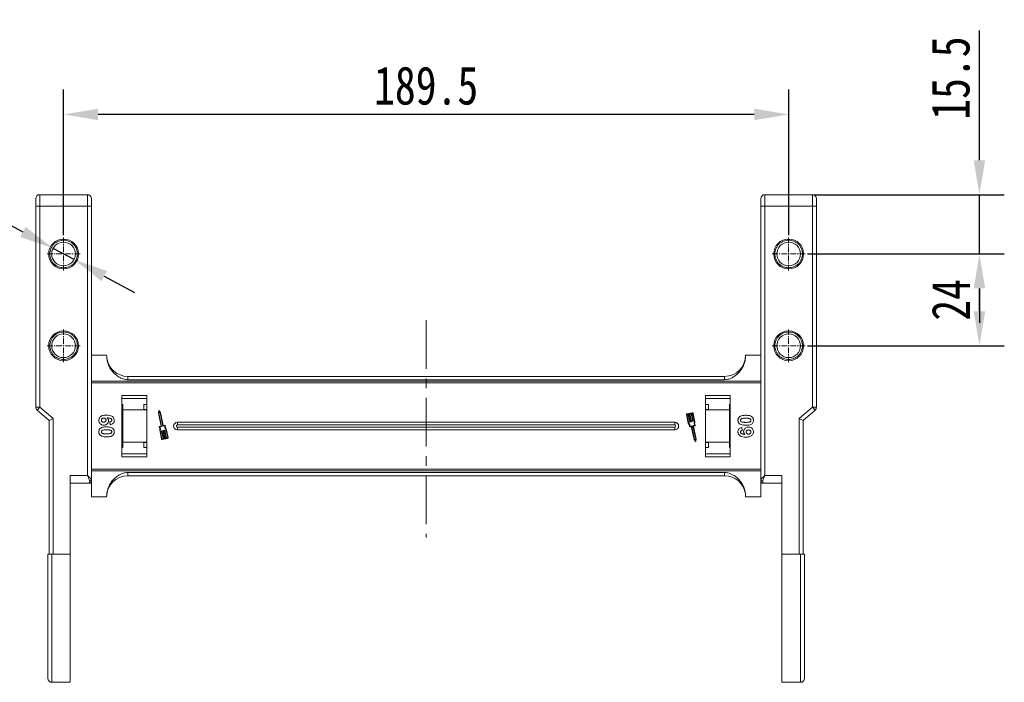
# Model space of a CAD drawing. Header units: millimetres. Extents: x -855 to 619, y 109 to 1142.
# Tile 14 of 74: x -690 to -433, y 666 to 840. Entities that reach past the tile are written whole.
import ezdxf

# ---------------------------------------------------------------- set-up
doc = ezdxf.new("R2010")
doc.units = ezdxf.units.MM
doc.linetypes.add('CENTER', pattern=[0.6, 0.375, -0.075, 0.075, -0.075])
doc.linetypes.add('CENTERX2', pattern=[20.32, 12.7, -2.54, 2.54, -2.54])
doc.styles.get("Standard").update_dxf_attribs({"font": '仿宋_GB2312.ttf', "width": 0.8})
doc.dimstyles.new('ISO-45.1', dxfattribs={"dimtxt": 10, "dimasz": 9, "dimexe": 6.5, "dimexo": 0.625, "dimgap": 2.5, "dimtad": 1, "dimtoh": 1, "dimdsep": 46, "dimtxsty": 'Standard', "dimcen": 2.5, "dimadec": 0, "dimazin": 0, "dimtfac": 1, "dimtmove": 0, "dimatfit": 3, "dimfxl": 0, "dimarcsym": 0})
doc.dimstyles.new('副本 ISO-45.1', dxfattribs={"dimtxt": 10, "dimasz": 9, "dimexe": 6.5, "dimexo": 0.625, "dimgap": 2.5, "dimtad": 1, "dimdsep": 46, "dimtxsty": 'Standard', "dimcen": 2.5, "dimadec": 0, "dimazin": 0, "dimtfac": 1, "dimtmove": 0, "dimatfit": 3, "dimfxl": 0, "dimarcsym": 0})

# ---------------------------------------------------------------- blocks, each defined once
blk = doc.blocks.new('*D3076')
at = {"color": 0, "lineweight": -2}
for p, q in [((-484.07, 778.39), (-432.62, 778.39)), ((-439.12, 763.39), (-439.12, 769.39)), ((-484.07, 754.39), (-432.62, 754.39))]:
    blk.add_line(p, q, dxfattribs=at)
at = {"color": 0, "lineweight": 9}
for points in [[(-440.62, 769.39), (-437.62, 769.39), (-439.12, 778.39)], [(-440.62, 763.39), (-437.62, 763.39), (-439.12, 754.39)]]:
    blk.add_solid(points, dxfattribs=at)
at = {"layer": 'Defpoints', "color": 0, "lineweight": 9}
for p in [(-484.69, 778.39), (-439.12, 778.39), (-484.69, 754.39)]:
    blk.add_point(p, dxfattribs=at)
at = {"color": 0, "lineweight": 9, "insert": (-446.62, 766.39), "char_height": 10, "attachment_point": 5, "rotation": 90}
blk.add_mtext('24', dxfattribs=at)
blk = doc.blocks.new('*D3077')
at = {"color": 0, "lineweight": -2}
for p, q in [((-439.12, 802.89), (-439.12, 836.86)), ((-482.43, 793.89), (-432.62, 793.89)), ((-439.12, 778.39), (-439.12, 793.89)), ((-484.07, 778.39), (-432.62, 778.39)), ((-439.12, 769.39), (-439.12, 760.39))]:
    blk.add_line(p, q, dxfattribs=at)
at = {"color": 0, "lineweight": 9}
for points in [[(-440.62, 802.89), (-437.62, 802.89), (-439.12, 793.89)], [(-440.62, 769.39), (-437.62, 769.39), (-439.12, 778.39)]]:
    blk.add_solid(points, dxfattribs=at)
at = {"layer": 'Defpoints', "color": 0, "lineweight": 9}
for p in [(-483.05, 793.89), (-439.12, 793.89), (-484.69, 778.39)]:
    blk.add_point(p, dxfattribs=at)
at = {"color": 0, "lineweight": 9, "insert": (-446.62, 824.38), "char_height": 10, "attachment_point": 5, "rotation": 90}
blk.add_mtext('15.5', dxfattribs=at)
blk = doc.blocks.new('*D3078')
at = {"color": 0, "lineweight": -2}
for p, q in [((-678.48, 783.3), (-678.48, 821.37)), ((-488.98, 783.3), (-488.98, 821.37)), ((-497.98, 814.87), (-669.48, 814.87))]:
    blk.add_line(p, q, dxfattribs=at)
at = {"color": 0, "lineweight": 9}
for points in [[(-669.48, 816.37), (-669.48, 813.37), (-678.48, 814.87)], [(-497.98, 816.37), (-497.98, 813.37), (-488.98, 814.87)]]:
    blk.add_solid(points, dxfattribs=at)
at = {"layer": 'Defpoints', "color": 0, "lineweight": 9}
for p in [(-678.48, 814.87), (-678.48, 782.68), (-488.98, 782.68)]:
    blk.add_point(p, dxfattribs=at)
at = {"color": 0, "lineweight": 9, "insert": (-583.73, 822.37), "char_height": 10, "attachment_point": 5}
blk.add_mtext('189.5', dxfattribs=at)
blk = doc.blocks.new('*D3086')
at = {"color": 0, "lineweight": -2}
for p, q in [((-726.54, 791.59), (-702.84, 791.59)), ((-702.84, 791.59), (-689.12, 784.15)), ((-675.76, 776.91), (-681.21, 779.86)), ((-667.85, 772.62), (-659.93, 768.33))]:
    blk.add_line(p, q, dxfattribs=at)
at = {"color": 0, "lineweight": 9}
for points in [[(-688.41, 785.47), (-689.84, 782.84), (-681.21, 779.86)], [(-667.13, 773.94), (-668.56, 771.3), (-675.76, 776.91)]]:
    blk.add_solid(points, dxfattribs=at)
at = {"layer": 'Defpoints', "color": 0, "lineweight": 9}
for p in [(-681.21, 779.86), (-675.76, 776.91)]:
    blk.add_point(p, dxfattribs=at)
at = {"color": 0, "lineweight": 9, "insert": (-715.94, 799.09), "char_height": 10, "attachment_point": 5}
blk.add_mtext('∅6.2', dxfattribs=at)

msp = doc.modelspace()

# ---------------------------------------------------------------- linework, layer by layer
at = {"color": 7, "linetype": 'Continuous', "lineweight": 15}
for p, q in [((-684.733, 793.886), (-684.733, 790.886)), ((-672.233, 793.886), (-684.733, 793.886)), ((-672.233, 793.886), (-672.233, 790.886)), ((-495.233, 790.886), (-495.233, 793.886)), ((-482.733, 793.886), (-495.233, 793.886)), ((-482.733, 790.886), (-482.733, 793.886)), ((-685.733, 790.886), (-684.733, 790.886)), ((-685.733, 790.886), (-685.733, 738.346)), ((-684.733, 738.346), (-684.733, 790.886)), ((-684.733, 790.886), (-672.233, 790.886)), ((-672.233, 790.886), (-672.233, 720.449)), ((-672.233, 790.886), (-671.233, 790.886)), ((-671.233, 719.331), (-671.233, 790.886)), ((-496.233, 790.886), (-496.233, 719.331)), ((-495.233, 790.886), (-496.233, 790.886)), ((-495.233, 720.449), (-495.233, 790.886)), ((-495.233, 790.886), (-482.733, 790.886)), ((-482.733, 790.886), (-482.733, 738.346)), ((-481.733, 790.886), (-482.733, 790.886)), ((-481.733, 738.346), (-481.733, 790.886)), ((-671.233, 751.886), (-667.233, 751.886)), ((-496.233, 751.886), (-500.233, 751.886)), ((-661.733, 746.386), (-661.733, 745.501)), ((-583.733, 746.386), (-661.733, 746.386)), ((-505.733, 746.386), (-583.733, 746.386)), ((-505.733, 746.386), (-505.733, 745.501)), ((-583.733, 745.093), (-671.233, 745.093)), ((-671.233, 744.674), (-583.733, 744.674)), ((-661.733, 745.501), (-583.733, 745.501)), ((-583.733, 745.501), (-505.733, 745.501)), ((-496.233, 745.093), (-583.733, 745.093)), ((-583.733, 744.674), (-496.233, 744.674)), ((-663.233, 741.386), (-663.233, 725.386)), ((-656.733, 741.386), (-663.233, 741.386)), ((-656.733, 725.386), (-656.733, 741.386)), ((-510.733, 741.386), (-510.733, 725.386)), ((-504.233, 741.386), (-510.733, 741.386)), ((-504.233, 725.386), (-504.233, 741.386)), ((-663.233, 740.636), (-656.733, 740.636)), ((-663.233, 739), (-663.033, 739)), ((-663.033, 737.636), (-663.033, 739)), ((-656.733, 739), (-657.533, 739)), ((-657.533, 739), (-657.533, 737.682)), ((-510.733, 740.636), (-504.233, 740.636)), ((-509.933, 739), (-510.733, 739)), ((-509.933, 737.682), (-509.933, 739)), ((-504.433, 739), (-504.233, 739)), ((-504.433, 739), (-504.433, 737.636)), ((-684.733, 738.346), (-685.733, 738.346)), ((-684.733, 738.346), (-685.384, 737.587)), ((-685.384, 737.587), (-682.233, 734.886)), ((-681.233, 735.346), (-684.733, 738.346)), ((-656.733, 737.636), (-663.033, 737.636)), ((-663.033, 737.636), (-663.033, 729.136)), ((-657.533, 737.682), (-656.733, 737.682)), ((-653.598, 737.375), (-653.716, 736.774)), ((-653.716, 736.774), (-653.004, 733.404)), ((-653.509, 737.217), (-653.596, 736.775)), ((-653.596, 736.775), (-652.865, 733.313)), ((-653.251, 736.847), (-653.509, 737.217)), ((-653.141, 736.895), (-653.492, 737.397)), ((-652.52, 733.386), (-653.251, 736.847)), ((-652.423, 733.497), (-653.141, 736.895)), ((-515.685, 736.383), (-515.204, 734.104)), ((-515.57, 736.407), (-515.096, 734.164)), ((-514.17, 736.883), (-515.549, 736.591)), ((-515.295, 736.525), (-515.525, 736.476)), ((-514.855, 734.442), (-515.295, 736.525)), ((-514.893, 736.61), (-515.18, 736.549)), ((-515.18, 736.549), (-514.74, 734.467)), ((-514.453, 734.527), (-514.893, 736.61)), ((-514.491, 736.695), (-514.778, 736.634)), ((-514.778, 736.634), (-514.338, 734.552)), ((-514.051, 734.612), (-514.491, 736.695)), ((-514.146, 736.768), (-514.376, 736.719)), ((-514.376, 736.719), (-513.936, 734.637)), ((-513.603, 734.48), (-514.077, 736.722)), ((-513.48, 734.468), (-513.962, 736.747)), ((-510.733, 737.682), (-509.933, 737.682)), ((-504.433, 737.636), (-510.733, 737.636)), ((-504.433, 729.136), (-504.433, 737.636)), ((-482.733, 738.346), (-486.233, 735.346)), ((-485.233, 734.886), (-482.082, 737.587)), ((-482.733, 738.346), (-481.733, 738.346)), ((-482.082, 737.587), (-482.733, 738.346)), ((-682.233, 734.886), (-681.233, 735.346)), ((-682.233, 734.886), (-682.233, 699.886)), ((-681.233, 699.886), (-681.233, 735.346)), ((-666.277, 733.745), (-666.361, 734.514)), ((-652.041, 733.457), (-652.485, 733.363)), ((-651.979, 733.59), (-652.423, 733.497)), ((-583.733, 734.386), (-648.733, 734.386)), ((-648.733, 733.671), (-648.733, 734.386)), ((-583.733, 733.671), (-648.733, 733.671)), ((-518.733, 734.386), (-583.733, 734.386)), ((-518.733, 733.671), (-583.733, 733.671)), ((-518.733, 734.386), (-518.733, 733.671)), ((-514.763, 734.432), (-514.82, 734.42)), ((-514.811, 733.315), (-514.367, 733.409)), ((-514.361, 734.517), (-514.418, 734.505)), ((-513.959, 734.602), (-514.016, 734.59)), ((-513.256, 729.998), (-513.987, 733.459)), ((-513.965, 733.494), (-513.52, 733.588)), ((-513.825, 733.403), (-513.41, 733.491)), ((-486.233, 735.346), (-486.233, 699.886)), ((-485.233, 734.886), (-486.233, 735.346)), ((-485.233, 699.886), (-485.233, 734.886)), ((-653.026, 733.369), (-653.442, 733.281)), ((-653.372, 732.304), (-652.89, 730.026)), ((-652.887, 733.278), (-653.331, 733.185)), ((-653.249, 732.292), (-652.775, 730.05)), ((-652.476, 730.053), (-652.916, 732.136)), ((-652.893, 732.17), (-652.836, 732.183)), ((-652.801, 732.16), (-652.361, 730.077)), ((-652.074, 730.138), (-652.514, 732.221)), ((-652.491, 732.255), (-652.434, 732.268)), ((-652.399, 732.245), (-651.959, 730.162)), ((-651.671, 730.223), (-652.111, 732.306)), ((-652.089, 732.34), (-652.031, 732.352)), ((-651.997, 732.33), (-651.557, 730.247)), ((-651.281, 730.365), (-651.755, 732.608)), ((-651.167, 730.39), (-651.648, 732.668)), ((-648.733, 732.386), (-648.733, 733.101)), ((-648.733, 733.101), (-583.733, 733.101)), ((-648.733, 732.386), (-583.733, 732.386)), ((-583.733, 733.101), (-518.733, 733.101)), ((-583.733, 732.386), (-518.733, 732.386)), ((-518.733, 732.386), (-518.733, 733.101)), ((-514.873, 733.182), (-514.429, 733.276)), ((-514.429, 733.276), (-513.711, 729.877)), ((-514.332, 733.386), (-513.601, 729.925)), ((-513.136, 729.998), (-513.848, 733.368)), ((-501.189, 733.027), (-501.105, 732.258)), ((-663.033, 729.136), (-656.733, 729.136)), ((-663.033, 727.772), (-663.033, 729.136)), ((-656.733, 729.09), (-657.533, 729.09)), ((-657.533, 729.09), (-657.533, 727.772)), ((-652.706, 730.004), (-652.476, 730.053)), ((-652.681, 729.89), (-651.302, 730.181)), ((-652.361, 730.077), (-652.074, 730.138)), ((-651.959, 730.162), (-651.671, 730.223)), ((-651.557, 730.247), (-651.327, 730.296)), ((-513.711, 729.877), (-513.36, 729.375)), ((-513.601, 729.925), (-513.343, 729.556)), ((-513.343, 729.556), (-513.256, 729.998)), ((-513.254, 729.397), (-513.136, 729.998)), ((-510.733, 729.136), (-504.433, 729.136)), ((-509.933, 729.09), (-510.733, 729.09)), ((-509.933, 727.772), (-509.933, 729.09)), ((-504.433, 729.136), (-504.433, 727.772)), ((-663.033, 727.772), (-663.233, 727.772)), ((-656.733, 726.136), (-663.233, 726.136)), ((-657.533, 727.772), (-656.733, 727.772)), ((-510.733, 727.772), (-509.933, 727.772)), ((-504.233, 726.136), (-510.733, 726.136)), ((-504.233, 727.772), (-504.433, 727.772)), ((-663.233, 725.386), (-656.733, 725.386)), ((-510.733, 725.386), (-504.233, 725.386)), ((-583.733, 722.098), (-671.233, 722.098)), ((-671.233, 721.679), (-583.733, 721.679)), ((-583.733, 721.271), (-661.733, 721.271)), ((-661.733, 721.271), (-661.733, 720.386)), ((-496.233, 722.098), (-583.733, 722.098)), ((-583.733, 721.679), (-496.233, 721.679)), ((-505.733, 721.271), (-583.733, 721.271)), ((-505.733, 720.386), (-505.733, 721.271)), ((-676.733, 720.449), (-676.733, 699.886)), ((-672.233, 720.449), (-676.733, 720.449)), ((-676.733, 718.449), (-671.733, 718.449)), ((-671.733, 718.449), (-671.733, 718.958)), ((-671.233, 719.066), (-671.233, 719.331)), ((-671.233, 718.895), (-671.233, 714.886)), ((-661.733, 720.386), (-583.733, 720.386)), ((-583.733, 720.386), (-505.733, 720.386)), ((-496.233, 718.895), (-496.233, 714.886)), ((-495.733, 718.958), (-495.733, 718.449)), ((-495.733, 718.449), (-490.733, 718.449)), ((-490.733, 720.449), (-495.233, 720.449)), ((-490.733, 699.886), (-490.733, 720.449)), ((-667.233, 714.886), (-671.233, 714.886)), ((-500.233, 714.886), (-496.233, 714.886)), ((-681.233, 699.886), (-681.583, 699.886)), ((-681.583, 699.886), (-681.583, 666.386)), ((-676.733, 699.886), (-681.233, 699.886)), ((-676.733, 699.886), (-676.733, 666.386)), ((-486.233, 699.886), (-490.733, 699.886)), ((-490.733, 666.386), (-490.733, 699.886)), ((-485.883, 699.886), (-486.233, 699.886)), ((-485.883, 666.386), (-485.883, 699.886)), ((-681.583, 666.386), (-676.733, 666.386)), ((-490.733, 666.386), (-485.883, 666.386))]:
    msp.add_line(p, q, dxfattribs=at)
at = {"color": 1, "linetype": 'CENTER', "lineweight": 9, "ltscale": 3.9624}
for p, q in [((-678.483, 774.096), (-678.483, 782.676)), ((-488.983, 774.096), (-488.983, 782.676)), ((-682.773, 778.386), (-674.193, 778.386)), ((-493.273, 778.386), (-484.693, 778.386)), ((-678.483, 750.096), (-678.483, 758.676)), ((-488.983, 750.096), (-488.983, 758.676)), ((-682.773, 754.386), (-674.193, 754.386)), ((-493.273, 754.386), (-484.693, 754.386))]:
    msp.add_line(p, q, dxfattribs=at)
at = {"color": 1, "linetype": 'CENTERX2', "lineweight": 13}
msp.add_line((-583.733, 761.052), (-583.733, 704.215), dxfattribs=at)
at = {"color": 7, "linetype": 'Continuous', "lineweight": 15}
for centre, radius in [((-678.483, 778.386), 3.9), ((-678.483, 778.386), 3.1), ((-488.983, 778.386), 3.9), ((-488.983, 778.386), 3.1), ((-678.483, 754.386), 3.9), ((-678.483, 754.386), 3.1), ((-488.983, 754.386), 3.9), ((-488.983, 754.386), 3.1)]:
    msp.add_circle(centre, radius, dxfattribs=at)
for centre, radius, start, end in [((-684.733, 792.886), 1, 90, 180), ((-672.233, 792.886), 1, 0, 90), ((-495.233, 792.886), 1, 90, 180), ((-482.733, 792.886), 1, 0, 90), ((-505.733, 751.886), 5.5, 270, 360), ((-661.733, 751.886), 5.5, 187.91122, 270), ((-684.733, 738.346), 1, 180, 229.39871), ((-653.54, 737.364), 0.0587, 34.95116, 168.90824), ((-515.513, 736.419), 0.176, 101.9297, 191.9297), ((-515.513, 736.419), 0.0587, 101.9297, 191.9297), ((-514.134, 736.71), 0.176, 11.9297, 101.9297), ((-514.134, 736.71), 0.0587, 11.9297, 101.9297), ((-482.733, 738.346), 1, 310.60129, 0), ((-651.061, 733.314), 0.99, 171.69305, 225.48899), ((-651.966, 733.533), 0.0587, 346.41469, 101.9297), ((-651.061, 733.314), 0.873, 166.41469, 227.74736), ((-648.733, 733.386), 1, 90, 270), ((-648.733, 733.386), 0.285, 90, 270), ((-518.733, 733.386), 1, 270, 90), ((-518.733, 733.386), 0.285, 270, 90), ((-515.791, 733.458), 0.873, 346.41469, 47.74736), ((-515.791, 733.458), 0.99, 351.69305, 45.48899), ((-514.826, 734.448), 0.0294, 191.9297, 281.9297), ((-514.769, 734.461), 0.0294, 281.9297, 11.9297), ((-514.424, 734.533), 0.0294, 191.9297, 281.9297), ((-514.361, 733.38), 0.0294, 11.9297, 101.9297), ((-514.367, 734.546), 0.0294, 281.9297, 11.9297), ((-514.022, 734.618), 0.0294, 191.9297, 281.9297), ((-513.958, 733.465), 0.0294, 101.9297, 191.9297), ((-513.965, 734.63), 0.0294, 281.9297, 11.9297), ((-512.682, 734.115), 0.99, 158.37041, 212.16635), ((-512.682, 734.115), 0.873, 156.11204, 217.44471), ((-513.422, 733.548), 0.0587, 281.9297, 37.44471), ((-653.43, 733.224), 0.0587, 101.9297, 217.44471), ((-654.17, 732.657), 0.873, 336.11204, 37.44471), ((-654.17, 732.657), 0.99, 338.37041, 32.16635), ((-653.032, 733.398), 0.0294, 281.9297, 11.9297), ((-652.887, 732.142), 0.0294, 101.9297, 191.9297), ((-652.893, 733.307), 0.0294, 281.9297, 11.9297), ((-652.83, 732.154), 0.0294, 11.9297, 101.9297), ((-652.491, 733.392), 0.0294, 191.9297, 281.9297), ((-652.485, 732.227), 0.0294, 101.9297, 191.9297), ((-652.427, 732.239), 0.0294, 11.9297, 101.9297), ((-652.083, 732.312), 0.0294, 101.9297, 191.9297), ((-652.025, 732.324), 0.0294, 11.9297, 101.9297), ((-514.885, 733.239), 0.0587, 166.41469, 281.9297), ((-513.819, 733.374), 0.0294, 101.9297, 191.9297), ((-652.718, 730.062), 0.176, 191.9297, 281.9297), ((-652.718, 730.062), 0.0587, 191.9297, 281.9297), ((-651.339, 730.353), 0.0587, 281.9297, 11.9297), ((-651.339, 730.353), 0.176, 281.9297, 11.9297), ((-513.312, 729.409), 0.0587, 214.95116, 348.90824), ((-671.678, 719.406), 0.451, 262.91865, 350.4798), ((-671.733, 718.949), 0.5, 270, 0), ((-661.733, 714.886), 5.5, 90, 180), ((-505.733, 714.886), 5.5, 7.91122, 90), ((-495.789, 719.406), 0.451, 189.5202, 277.08135), ((-495.733, 718.949), 0.5, 180, 270), ((-681.583, 667.386), 1, 180, 270), ((-485.883, 667.386), 1, 270, 0)]:
    msp.add_arc(centre, radius, start, end, dxfattribs=at)
for points, knots in [([(-685.733, 792.886), (-685.733, 792.859), (-685.733, 792.818), (-685.733, 792.569), (-685.733, 792.31), (-685.733, 791.992), (-685.733, 791.526), (-685.733, 791.138), (-685.733, 790.886)], [0, 0, 0, 0, 0.2394429, 0.3698071, 0.5000001, 0.6303641, 0.7605571, 1, 1, 1, 1]), ([(-671.233, 790.886), (-671.233, 791.138), (-671.233, 791.526), (-671.233, 791.992), (-671.233, 792.31), (-671.233, 792.569), (-671.233, 792.818), (-671.233, 792.859), (-671.233, 792.886)], [0, 0, 0, 0, 0.2394429, 0.3696359, 0.4999999, 0.6301929, 0.7605571, 1, 1, 1, 1]), ([(-496.233, 792.886), (-496.233, 792.859), (-496.233, 792.818), (-496.233, 792.569), (-496.233, 792.31), (-496.233, 791.992), (-496.233, 791.526), (-496.233, 791.138), (-496.233, 790.886)], [0, 0, 0, 0, 0.2394429, 0.3696359, 0.4999999, 0.6301929, 0.7605571, 1, 1, 1, 1]), ([(-481.733, 790.886), (-481.733, 791.138), (-481.733, 791.526), (-481.733, 791.992), (-481.733, 792.31), (-481.733, 792.569), (-481.733, 792.818), (-481.733, 792.859), (-481.733, 792.886)], [0, 0, 0, 0, 0.23944295, 0.36980709, 0.50000008, 0.63036414, 0.76055705, 1, 1, 1, 1]), ([(-678.483, 774.786), (-678.709, 774.798), (-679.162, 774.822), (-679.834, 775.026), (-680.474, 775.354), (-681.046, 775.823), (-681.436, 776.299), (-681.683, 776.723), (-681.879, 777.152), (-682.042, 777.707), (-682.104, 778.386), (-682.042, 779.065), (-681.844, 779.737), (-681.514, 780.377), (-681.046, 780.949), (-680.57, 781.339), (-680.146, 781.587), (-679.717, 781.781), (-679.162, 781.95), (-678.709, 781.974), (-678.483, 781.986)], [0, 0, 0, 0, 0.05998, 0.1199831, 0.1849463, 0.249957, 0.3149202, 0.3472901, 0.3800161, 0.4399843, 0.4999996, 0.5599679, 0.6199831, 0.6849463, 0.749957, 0.8149202, 0.8472901, 0.8800161, 0.9399965, 1, 1, 1, 1]), ([(-678.483, 781.986), (-678.257, 781.974), (-677.804, 781.95), (-677.132, 781.746), (-676.492, 781.418), (-675.921, 780.949), (-675.53, 780.473), (-675.283, 780.049), (-675.088, 779.62), (-674.925, 779.065), (-674.862, 778.386), (-674.925, 777.707), (-675.122, 777.035), (-675.452, 776.395), (-675.92, 775.823), (-676.396, 775.433), (-676.82, 775.186), (-677.249, 774.991), (-677.804, 774.822), (-678.257, 774.798), (-678.483, 774.786)], [0, 0, 0, 0, 0.05998, 0.1199831, 0.1849463, 0.249957, 0.3149202, 0.3472901, 0.3800161, 0.4399843, 0.4999996, 0.5599679, 0.6199831, 0.6849463, 0.749957, 0.8149202, 0.8472901, 0.8800161, 0.9399965, 1, 1, 1, 1]), ([(-488.983, 774.786), (-489.209, 774.798), (-489.662, 774.822), (-490.334, 775.026), (-490.974, 775.354), (-491.546, 775.823), (-491.936, 776.299), (-492.183, 776.723), (-492.379, 777.152), (-492.542, 777.707), (-492.604, 778.386), (-492.542, 779.065), (-492.344, 779.737), (-492.014, 780.377), (-491.546, 780.949), (-491.07, 781.339), (-490.646, 781.587), (-490.217, 781.781), (-489.662, 781.95), (-489.209, 781.974), (-488.983, 781.986)], [0, 0, 0, 0, 0.05998, 0.1199831, 0.1849463, 0.249957, 0.3149202, 0.3472901, 0.3800161, 0.4399843, 0.4999996, 0.5599679, 0.6199831, 0.6849463, 0.749957, 0.8149202, 0.8472901, 0.8800161, 0.9399965, 1, 1, 1, 1]), ([(-488.983, 781.986), (-488.757, 781.974), (-488.304, 781.95), (-487.632, 781.746), (-486.992, 781.418), (-486.421, 780.949), (-486.03, 780.473), (-485.783, 780.049), (-485.588, 779.62), (-485.425, 779.065), (-485.362, 778.386), (-485.425, 777.707), (-485.622, 777.035), (-485.952, 776.395), (-486.42, 775.823), (-486.896, 775.433), (-487.32, 775.186), (-487.749, 774.991), (-488.304, 774.822), (-488.757, 774.798), (-488.983, 774.786)], [0, 0, 0, 0, 0.05998, 0.1199831, 0.1849463, 0.249957, 0.3149202, 0.3472901, 0.3800161, 0.4399843, 0.4999996, 0.5599679, 0.6199831, 0.6849463, 0.749957, 0.8149202, 0.8472901, 0.8800161, 0.9399965, 1, 1, 1, 1]), ([(-678.483, 750.786), (-678.709, 750.798), (-679.162, 750.822), (-679.834, 751.026), (-680.474, 751.354), (-681.046, 751.823), (-681.436, 752.299), (-681.683, 752.723), (-681.879, 753.152), (-682.042, 753.707), (-682.104, 754.386), (-682.042, 755.065), (-681.844, 755.737), (-681.514, 756.377), (-681.046, 756.949), (-680.57, 757.339), (-680.146, 757.587), (-679.717, 757.781), (-679.162, 757.95), (-678.709, 757.974), (-678.483, 757.986)], [0, 0, 0, 0, 0.05997996, 0.1199831, 0.18494633, 0.24995699, 0.31492025, 0.34729014, 0.38001606, 0.43998433, 0.49999957, 0.55996785, 0.6199831, 0.68494633, 0.74995699, 0.81492025, 0.84729014, 0.88001606, 0.93999645, 1, 1, 1, 1]), ([(-678.483, 757.986), (-678.257, 757.974), (-677.804, 757.95), (-677.132, 757.746), (-676.492, 757.418), (-675.921, 756.949), (-675.53, 756.473), (-675.283, 756.049), (-675.088, 755.62), (-674.925, 755.065), (-674.862, 754.386), (-674.925, 753.707), (-675.122, 753.035), (-675.452, 752.395), (-675.92, 751.823), (-676.396, 751.433), (-676.82, 751.186), (-677.249, 750.991), (-677.804, 750.822), (-678.257, 750.798), (-678.483, 750.786)], [0, 0, 0, 0, 0.05998, 0.1199831, 0.1849463, 0.249957, 0.3149202, 0.3472901, 0.3800161, 0.4399843, 0.4999996, 0.5599679, 0.6199831, 0.6849463, 0.749957, 0.8149202, 0.8472901, 0.8800161, 0.9399965, 1, 1, 1, 1]), ([(-488.983, 750.786), (-489.209, 750.798), (-489.662, 750.822), (-490.334, 751.026), (-490.974, 751.354), (-491.546, 751.823), (-491.936, 752.299), (-492.183, 752.723), (-492.379, 753.152), (-492.542, 753.707), (-492.604, 754.386), (-492.542, 755.065), (-492.344, 755.737), (-492.014, 756.377), (-491.546, 756.949), (-491.07, 757.339), (-490.646, 757.587), (-490.217, 757.781), (-489.662, 757.95), (-489.209, 757.974), (-488.983, 757.986)], [0, 0, 0, 0, 0.05997996, 0.1199831, 0.18494633, 0.24995699, 0.31492025, 0.34729014, 0.38001606, 0.43998433, 0.49999957, 0.55996785, 0.6199831, 0.68494633, 0.74995699, 0.81492025, 0.84729014, 0.88001606, 0.93999645, 1, 1, 1, 1]), ([(-488.983, 757.986), (-488.757, 757.974), (-488.304, 757.95), (-487.632, 757.746), (-486.992, 757.418), (-486.421, 756.949), (-486.03, 756.473), (-485.783, 756.049), (-485.588, 755.62), (-485.425, 755.065), (-485.362, 754.386), (-485.425, 753.707), (-485.622, 753.035), (-485.952, 752.395), (-486.42, 751.823), (-486.896, 751.433), (-487.32, 751.186), (-487.749, 750.991), (-488.304, 750.822), (-488.757, 750.798), (-488.983, 750.786)], [0, 0, 0, 0, 0.05998, 0.1199831, 0.1849463, 0.249957, 0.3149202, 0.3472901, 0.3800161, 0.4399843, 0.4999996, 0.5599679, 0.6199831, 0.6849463, 0.749957, 0.8149202, 0.8472901, 0.8800161, 0.9399965, 1, 1, 1, 1]), ([(-667.233, 751.886), (-667.214, 751.506), (-667.175, 750.746), (-666.873, 749.637), (-666.394, 748.594), (-665.743, 747.645), (-664.937, 746.824), (-664.11, 746.23), (-663.322, 745.835), (-662.571, 745.567), (-662.027, 745.524), (-661.733, 745.501)], [0, 0, 0, 0, 0.1245955, 0.2491892, 0.3738223, 0.4984451, 0.6220504, 0.7455895, 0.8257011, 0.9057067, 1, 1, 1, 1]), ([(-505.733, 745.501), (-505.342, 745.542), (-504.646, 745.615), (-503.726, 746.027), (-502.942, 746.51), (-502.229, 747.113), (-501.566, 747.856), (-500.995, 748.738), (-500.559, 749.744), (-500.285, 750.804), (-500.251, 751.525), (-500.233, 751.886)], [0, 0, 0, 0, 0.12537671, 0.22314387, 0.32104417, 0.42261476, 0.52420473, 0.64378252, 0.76336805, 0.8816833, 1, 1, 1, 1]), ([(-669.284, 734.901), (-669.274, 735.036), (-669.253, 735.307), (-669.052, 735.667), (-668.747, 735.959), (-668.21, 736.199), (-667.7, 736.254), (-667.345, 736.257), (-667.287, 736.258)], [0, 0, 0, 0, 0.1482689, 0.2976473, 0.4424214, 0.6078512, 0.9356585, 1, 1, 1, 1]), ([(-667.287, 736.258), (-667.154, 736.255), (-666.752, 736.246), (-666.196, 736.156), (-665.688, 735.877), (-665.385, 735.531), (-665.248, 735.161), (-665.237, 734.927), (-665.233, 734.843)], [0, 0, 0, 0, 0.1423372, 0.4291269, 0.5899433, 0.7512055, 0.9098946, 1, 1, 1, 1]), ([(-501.822, 735.814), (-501.768, 735.853), (-501.658, 735.933), (-501.421, 736.041), (-501.114, 736.131), (-500.777, 736.181), (-500.473, 736.203), (-500.295, 736.205), (-500.206, 736.207)], [0, 0, 0, 0, 0.1184406, 0.2393457, 0.4595932, 0.6849248, 0.8422399, 1, 1, 1, 1]), ([(-500.206, 736.207), (-500.072, 736.204), (-499.769, 736.199), (-499.24, 736.127), (-498.818, 735.987), (-498.611, 735.828), (-498.588, 735.811)], [0, 0, 0, 0, 0.23673076, 0.53755546, 0.94966792, 1, 1, 1, 1]), ([(-667.98, 733.642), (-668.114, 733.65), (-668.384, 733.666), (-668.766, 733.832), (-669.065, 734.117), (-669.256, 734.49), (-669.275, 734.763), (-669.284, 734.901)], [0, 0, 0, 0, 0.1978309, 0.3972998, 0.5989102, 0.7987412, 1, 1, 1, 1]), ([(-668.618, 734.916), (-668.611, 734.983), (-668.596, 735.12), (-668.479, 735.296), (-668.322, 735.422), (-668.14, 735.48), (-668.02, 735.486), (-667.962, 735.489)], [0, 0, 0, 0, 0.2079047, 0.4199807, 0.6306256, 0.821735, 1, 1, 1, 1]), ([(-668.019, 734.412), (-668.105, 734.416), (-668.243, 734.422), (-668.422, 734.495), (-668.531, 734.606), (-668.605, 734.75), (-668.613, 734.857), (-668.618, 734.916)], [0, 0, 0, 0, 0.2886974, 0.4635526, 0.6399417, 0.8018084, 1, 1, 1, 1]), ([(-667.387, 734.954), (-667.392, 734.886), (-667.402, 734.761), (-667.497, 734.601), (-667.632, 734.482), (-667.816, 734.42), (-667.949, 734.415), (-668.019, 734.412)], [0, 0, 0, 0, 0.2137567, 0.3949441, 0.5765849, 0.7773109, 1, 1, 1, 1]), ([(-666.72, 734.824), (-666.733, 734.689), (-666.757, 734.416), (-666.973, 734.068), (-667.275, 733.802), (-667.628, 733.661), (-667.872, 733.648), (-667.98, 733.642)], [0, 0, 0, 0, 0.2102159, 0.4219747, 0.6200164, 0.8310369, 1, 1, 1, 1]), ([(-667.962, 735.489), (-667.88, 735.484), (-667.744, 735.476), (-667.574, 735.385), (-667.466, 735.262), (-667.397, 735.114), (-667.39, 735.006), (-667.387, 734.954)], [0, 0, 0, 0, 0.2767209, 0.4568705, 0.6370074, 0.8240683, 1, 1, 1, 1]), ([(-665.9, 734.941), (-665.905, 734.995), (-665.916, 735.104), (-666.016, 735.256), (-666.188, 735.398), (-666.55, 735.506), (-666.85, 735.531), (-667.055, 735.547)], [0, 0, 0, 0, 0.1120492, 0.2243802, 0.3701146, 0.5702758, 1, 1, 1, 1]), ([(-667.055, 735.547), (-667.007, 735.501), (-666.909, 735.406), (-666.817, 735.261), (-666.768, 735.134), (-666.74, 735.035), (-666.724, 734.931), (-666.722, 734.86), (-666.72, 734.824)], [0, 0, 0, 0, 0.2436536, 0.4957602, 0.6178923, 0.7415029, 0.8700251, 1, 1, 1, 1]), ([(-666.361, 734.514), (-666.284, 734.527), (-666.162, 734.546), (-666.017, 734.637), (-665.937, 734.742), (-665.904, 734.85), (-665.901, 734.916), (-665.9, 734.941)], [0, 0, 0, 0, 0.33384, 0.5245467, 0.7163724, 0.8918244, 1, 1, 1, 1]), ([(-665.233, 734.843), (-665.244, 734.707), (-665.263, 734.461), (-665.447, 734.148), (-665.724, 733.907), (-666.021, 733.792), (-666.22, 733.755), (-666.277, 733.745)], [0, 0, 0, 0, 0.2426908, 0.4390024, 0.635006, 0.8950587, 1, 1, 1, 1]), ([(-502.233, 734.899), (-502.231, 734.966), (-502.226, 735.1), (-502.183, 735.298), (-502.105, 735.489), (-502.006, 735.634), (-501.908, 735.741), (-501.851, 735.789), (-501.822, 735.814)], [0, 0, 0, 0, 0.1926347, 0.388697, 0.5820148, 0.7830443, 0.8909593, 1, 1, 1, 1]), ([(-501.827, 733.987), (-501.877, 734.031), (-501.979, 734.122), (-502.095, 734.29), (-502.178, 734.479), (-502.216, 734.648), (-502.231, 734.79), (-502.232, 734.862), (-502.233, 734.899)], [0, 0, 0, 0, 0.1937693, 0.3935642, 0.587886, 0.7891312, 0.8942826, 1, 1, 1, 1]), ([(-500.214, 733.591), (-500.347, 733.593), (-500.651, 733.599), (-501.169, 733.669), (-501.589, 733.808), (-501.797, 733.964), (-501.827, 733.987)], [0, 0, 0, 0, 0.2372812, 0.5385907, 0.9326774, 1, 1, 1, 1]), ([(-501.567, 734.899), (-501.558, 734.967), (-501.545, 735.077), (-501.457, 735.206), (-501.304, 735.31), (-501.03, 735.403), (-500.64, 735.431), (-500.351, 735.435), (-500.206, 735.437)], [0, 0, 0, 0, 0.1253702, 0.2022903, 0.2791788, 0.4647576, 0.7305818, 1, 1, 1, 1]), ([(-501.174, 734.446), (-501.243, 734.47), (-501.355, 734.508), (-501.48, 734.615), (-501.546, 734.737), (-501.564, 734.836), (-501.566, 734.891), (-501.567, 734.899)], [0, 0, 0, 0, 0.3336776, 0.5404125, 0.7472639, 0.9612091, 1, 1, 1, 1]), ([(-500.206, 734.36), (-500.273, 734.361), (-500.406, 734.362), (-500.587, 734.368), (-500.748, 734.378), (-500.891, 734.392), (-501.034, 734.41), (-501.127, 734.434), (-501.174, 734.446)], [0, 0, 0, 0, 0.2052705, 0.4106164, 0.5571497, 0.7038442, 0.8514711, 1, 1, 1, 1]), ([(-498.182, 734.899), (-498.192, 734.764), (-498.212, 734.492), (-498.411, 734.139), (-498.704, 733.868), (-499.125, 733.692), (-499.639, 733.604), (-500.022, 733.595), (-500.214, 733.591)], [0, 0, 0, 0, 0.1474062, 0.2963669, 0.4308106, 0.5797755, 0.7893694, 1, 1, 1, 1]), ([(-500.206, 735.437), (-500.139, 735.437), (-500.006, 735.436), (-499.825, 735.43), (-499.664, 735.42), (-499.522, 735.406), (-499.38, 735.387), (-499.288, 735.364), (-499.241, 735.352)], [0, 0, 0, 0, 0.2059417, 0.4119594, 0.558149, 0.7045024, 0.8518015, 1, 1, 1, 1]), ([(-498.849, 734.899), (-498.854, 734.842), (-498.864, 734.74), (-498.94, 734.608), (-499.088, 734.495), (-499.363, 734.399), (-499.755, 734.365), (-500.055, 734.362), (-500.206, 734.36)], [0, 0, 0, 0, 0.10461361, 0.18881412, 0.27351189, 0.44412695, 0.71948087, 1, 1, 1, 1]), ([(-499.241, 735.352), (-499.172, 735.328), (-499.06, 735.29), (-498.934, 735.182), (-498.868, 735.058), (-498.851, 734.959), (-498.849, 734.905), (-498.849, 734.899)], [0, 0, 0, 0, 0.3348035, 0.5425606, 0.750382, 0.9707212, 1, 1, 1, 1]), ([(-498.588, 735.811), (-498.538, 735.766), (-498.436, 735.676), (-498.321, 735.507), (-498.238, 735.319), (-498.199, 735.149), (-498.184, 735.008), (-498.183, 734.935), (-498.182, 734.899)], [0, 0, 0, 0, 0.1937762, 0.3936, 0.5878635, 0.7889077, 0.894169, 1, 1, 1, 1]), ([(-669.284, 731.873), (-669.274, 732.008), (-669.254, 732.28), (-669.056, 732.634), (-668.742, 732.922), (-668.131, 733.156), (-667.611, 733.171), (-667.252, 733.181)], [0, 0, 0, 0, 0.1475277, 0.2965695, 0.43214, 0.6087374, 1, 1, 1, 1]), ([(-668.878, 730.961), (-668.928, 731.006), (-669.03, 731.096), (-669.146, 731.265), (-669.229, 731.453), (-669.267, 731.623), (-669.282, 731.764), (-669.284, 731.837), (-669.284, 731.873)], [0, 0, 0, 0, 0.1937693, 0.3935642, 0.587886, 0.7891312, 0.8942826, 1, 1, 1, 1]), ([(-667.26, 730.566), (-667.394, 730.568), (-667.697, 730.573), (-668.217, 730.643), (-668.64, 730.781), (-668.848, 730.939), (-668.878, 730.961)], [0, 0, 0, 0, 0.2366286, 0.5373614, 0.9329864, 1, 1, 1, 1]), ([(-668.618, 731.873), (-668.61, 731.941), (-668.597, 732.051), (-668.51, 732.18), (-668.36, 732.283), (-668.088, 732.376), (-667.698, 732.406), (-667.407, 732.41), (-667.26, 732.412)], [0, 0, 0, 0, 0.125351, 0.2021974, 0.2791824, 0.4597421, 0.727968, 1, 1, 1, 1]), ([(-668.225, 731.421), (-668.294, 731.444), (-668.406, 731.482), (-668.531, 731.589), (-668.597, 731.711), (-668.615, 731.81), (-668.617, 731.865), (-668.618, 731.873)], [0, 0, 0, 0, 0.3336776, 0.5404125, 0.7472639, 0.9612091, 1, 1, 1, 1]), ([(-667.26, 731.335), (-667.327, 731.335), (-667.46, 731.336), (-667.641, 731.342), (-667.802, 731.352), (-667.944, 731.366), (-668.086, 731.385), (-668.179, 731.409), (-668.225, 731.421)], [0, 0, 0, 0, 0.2059417, 0.4119594, 0.558149, 0.7045024, 0.8518015, 1, 1, 1, 1]), ([(-667.26, 732.412), (-667.194, 732.411), (-667.06, 732.41), (-666.88, 732.404), (-666.718, 732.394), (-666.575, 732.38), (-666.433, 732.362), (-666.339, 732.338), (-666.292, 732.326)], [0, 0, 0, 0, 0.20527, 0.4106157, 0.5571475, 0.7038444, 0.8514751, 1, 1, 1, 1]), ([(-665.9, 731.873), (-665.906, 731.816), (-665.916, 731.715), (-665.99, 731.586), (-666.131, 731.476), (-666.402, 731.376), (-666.799, 731.34), (-667.105, 731.336), (-667.26, 731.335)], [0, 0, 0, 0, 0.1056461, 0.1862213, 0.267042, 0.4315406, 0.7127076, 1, 1, 1, 1]), ([(-665.644, 730.958), (-665.698, 730.919), (-665.808, 730.839), (-666.04, 730.734), (-666.335, 730.644), (-666.666, 730.594), (-666.976, 730.569), (-667.166, 730.567), (-667.26, 730.566)], [0, 0, 0, 0, 0.118432, 0.2393289, 0.4494336, 0.6641784, 0.8318201, 1, 1, 1, 1]), ([(-667.252, 733.181), (-667.119, 733.179), (-666.816, 733.174), (-666.288, 733.101), (-665.868, 732.96), (-665.662, 732.803), (-665.639, 732.785)], [0, 0, 0, 0, 0.2373811, 0.5389182, 0.9490817, 1, 1, 1, 1]), ([(-666.292, 732.326), (-666.223, 732.302), (-666.111, 732.264), (-665.985, 732.156), (-665.919, 732.032), (-665.902, 731.933), (-665.9, 731.88), (-665.9, 731.873)], [0, 0, 0, 0, 0.3348035, 0.5425606, 0.750382, 0.9707212, 1, 1, 1, 1]), ([(-665.233, 731.873), (-665.235, 731.806), (-665.24, 731.672), (-665.284, 731.474), (-665.361, 731.283), (-665.46, 731.138), (-665.558, 731.032), (-665.615, 730.983), (-665.644, 730.958)], [0, 0, 0, 0, 0.1926273, 0.3886837, 0.5820134, 0.7832006, 0.8910383, 1, 1, 1, 1]), ([(-665.639, 732.785), (-665.589, 732.741), (-665.487, 732.651), (-665.372, 732.482), (-665.289, 732.293), (-665.251, 732.124), (-665.236, 731.982), (-665.234, 731.91), (-665.233, 731.873)], [0, 0, 0, 0, 0.1937762, 0.3936, 0.5878635, 0.7889077, 0.894169, 1, 1, 1, 1]), ([(-502.233, 731.929), (-502.222, 732.065), (-502.202, 732.311), (-502.02, 732.625), (-501.74, 732.867), (-501.443, 732.982), (-501.243, 733.017), (-501.189, 733.027)], [0, 0, 0, 0, 0.2427882, 0.4388655, 0.6348012, 0.9009361, 1, 1, 1, 1]), ([(-500.179, 730.514), (-500.313, 730.517), (-500.714, 730.526), (-501.27, 730.616), (-501.778, 730.895), (-502.081, 731.241), (-502.219, 731.611), (-502.229, 731.845), (-502.233, 731.929)], [0, 0, 0, 0, 0.1423372, 0.4291269, 0.5899433, 0.7512055, 0.9098946, 1, 1, 1, 1]), ([(-501.105, 732.258), (-501.185, 732.244), (-501.308, 732.224), (-501.452, 732.134), (-501.53, 732.029), (-501.562, 731.922), (-501.565, 731.856), (-501.567, 731.831)], [0, 0, 0, 0, 0.3447142, 0.5290593, 0.7142089, 0.8921959, 1, 1, 1, 1]), ([(-501.567, 731.831), (-501.561, 731.777), (-501.55, 731.669), (-501.451, 731.517), (-501.281, 731.376), (-500.919, 731.266), (-500.618, 731.242), (-500.411, 731.225)], [0, 0, 0, 0, 0.1120155, 0.2243547, 0.3677679, 0.565827, 1, 1, 1, 1]), ([(-500.746, 731.948), (-500.734, 732.083), (-500.709, 732.356), (-500.493, 732.706), (-500.187, 732.974), (-499.832, 733.112), (-499.591, 733.124), (-499.486, 733.13)], [0, 0, 0, 0, 0.2101886, 0.4217733, 0.6236035, 0.8370344, 1, 1, 1, 1]), ([(-500.411, 731.225), (-500.46, 731.271), (-500.559, 731.365), (-500.647, 731.512), (-500.699, 731.639), (-500.727, 731.738), (-500.742, 731.841), (-500.745, 731.912), (-500.746, 731.948)], [0, 0, 0, 0, 0.24349124, 0.49626585, 0.61820988, 0.7417038, 0.87015842, 1, 1, 1, 1]), ([(-498.182, 731.872), (-498.192, 731.736), (-498.214, 731.465), (-498.416, 731.104), (-498.721, 730.813), (-499.256, 730.573), (-499.765, 730.518), (-500.12, 730.515), (-500.179, 730.514)], [0, 0, 0, 0, 0.148288, 0.2977445, 0.4437132, 0.6077915, 0.9347078, 1, 1, 1, 1]), ([(-500.079, 731.818), (-500.073, 731.886), (-500.062, 732.011), (-499.969, 732.175), (-499.838, 732.286), (-499.657, 732.351), (-499.525, 732.357), (-499.447, 732.36)], [0, 0, 0, 0, 0.2139369, 0.3980753, 0.5830907, 0.7516657, 1, 1, 1, 1]), ([(-499.504, 731.284), (-499.584, 731.288), (-499.716, 731.296), (-499.885, 731.382), (-499.995, 731.503), (-500.069, 731.652), (-500.076, 731.763), (-500.079, 731.818)], [0, 0, 0, 0, 0.26739447, 0.44721416, 0.62712208, 0.81306532, 1, 1, 1, 1]), ([(-498.849, 731.856), (-498.856, 731.789), (-498.87, 731.652), (-498.987, 731.478), (-499.145, 731.349), (-499.328, 731.292), (-499.448, 731.286), (-499.504, 731.284)], [0, 0, 0, 0, 0.2079545, 0.4204057, 0.6273197, 0.8277075, 1, 1, 1, 1]), ([(-499.486, 733.13), (-499.352, 733.122), (-499.082, 733.106), (-498.702, 732.939), (-498.406, 732.659), (-498.212, 732.289), (-498.192, 732.014), (-498.182, 731.872)], [0, 0, 0, 0, 0.1979267, 0.3977284, 0.5974133, 0.7905838, 1, 1, 1, 1]), ([(-499.447, 732.36), (-499.361, 732.356), (-499.222, 732.35), (-499.043, 732.275), (-498.936, 732.166), (-498.862, 732.023), (-498.853, 731.916), (-498.849, 731.856)], [0, 0, 0, 0, 0.2913202, 0.4655393, 0.6416315, 0.798664, 1, 1, 1, 1]), ([(-661.733, 721.271), (-662.124, 721.23), (-662.821, 721.157), (-663.741, 720.746), (-664.525, 720.262), (-665.237, 719.659), (-665.901, 718.916), (-666.471, 718.034), (-666.907, 717.028), (-667.181, 715.969), (-667.216, 715.247), (-667.233, 714.886)], [0, 0, 0, 0, 0.1253767, 0.2231439, 0.3210442, 0.4226148, 0.5242047, 0.6437825, 0.7633681, 0.8816833, 1, 1, 1, 1]), ([(-500.233, 714.886), (-500.253, 715.266), (-500.291, 716.026), (-500.594, 717.135), (-501.072, 718.178), (-501.723, 719.127), (-502.529, 719.948), (-503.356, 720.542), (-504.144, 720.937), (-504.895, 721.205), (-505.439, 721.248), (-505.733, 721.271)], [0, 0, 0, 0, 0.1245955, 0.2491892, 0.3738223, 0.4984451, 0.6220504, 0.7455895, 0.8257011, 0.9057067, 1, 1, 1, 1]), ([(-672.233, 720.449), (-672.117, 720.179), (-671.936, 719.761), (-671.765, 719.263), (-671.743, 719.053), (-671.733, 718.958)], [0, 0, 0, 0, 0.4984131, 0.7729366, 1, 1, 1, 1]), ([(-672.233, 720.449), (-672.11, 720.343), (-671.866, 720.131), (-671.536, 719.822), (-671.286, 719.543), (-671.25, 719.399), (-671.233, 719.331)], [0, 0, 0, 0, 0.2515188, 0.5017844, 0.7656323, 1, 1, 1, 1]), ([(-496.233, 719.331), (-496.216, 719.399), (-496.181, 719.543), (-495.93, 719.822), (-495.601, 720.132), (-495.356, 720.343), (-495.233, 720.449)], [0, 0, 0, 0, 0.2343503, 0.4981953, 0.748869, 1, 1, 1, 1]), ([(-496.233, 719.331), (-496.233, 719.214), (-496.233, 719.088), (-496.233, 719.053), (-496.233, 719.051)], [0, 0, 0, 0, 0.93147, 1, 1, 1, 1]), ([(-495.733, 718.958), (-495.723, 719.053), (-495.702, 719.263), (-495.53, 719.761), (-495.35, 720.179), (-495.233, 720.449)], [0, 0, 0, 0, 0.22707195, 0.50158707, 1, 1, 1, 1]), ([(-682.583, 699.886), (-682.583, 698.895), (-682.583, 696.913), (-682.583, 693.905), (-682.583, 690.891), (-682.583, 688.208), (-682.583, 685.905), (-682.583, 683.961), (-682.583, 681.757), (-682.583, 679.357), (-682.583, 676.865), (-682.583, 674.615), (-682.583, 672.649), (-682.583, 670.979), (-682.583, 669.635), (-682.583, 668.601), (-682.583, 667.896), (-682.583, 667.464), (-682.583, 667.412), (-682.583, 667.386)], [0, 0, 0, 0, 0.0582491, 0.116493, 0.1782416, 0.23998, 0.2829052, 0.3257282, 0.3686443, 0.434335, 0.5000152, 0.565706, 0.6313862, 0.6957083, 0.76002, 0.8217687, 0.883507, 0.9417587, 1, 1, 1, 1]), ([(-681.583, 699.886), (-681.696, 699.886), (-681.92, 699.886), (-682.22, 699.886), (-682.446, 699.886), (-682.566, 699.886), (-682.578, 699.886), (-682.583, 699.886)], [0, 0, 0, 0, 0.2146939, 0.4293877, 0.6440816, 0.8587754, 1, 1, 1, 1]), ([(-484.883, 699.886), (-484.894, 699.886), (-484.916, 699.886), (-485.089, 699.886), (-485.342, 699.886), (-485.624, 699.886), (-485.809, 699.886), (-485.883, 699.886)], [0, 0, 0, 0, 0.21469386, 0.42938772, 0.64408158, 0.85877544, 1, 1, 1, 1]), ([(-484.883, 667.386), (-484.883, 667.412), (-484.883, 667.464), (-484.883, 667.896), (-484.883, 668.601), (-484.883, 669.518), (-484.883, 670.519), (-484.883, 671.527), (-484.883, 672.864), (-484.883, 674.615), (-484.883, 676.865), (-484.883, 679.358), (-484.883, 682.052), (-484.883, 684.91), (-484.883, 687.863), (-484.883, 690.891), (-484.883, 693.905), (-484.883, 696.913), (-484.883, 698.895), (-484.883, 699.886)], [0, 0, 0, 0, 0.0582517, 0.116493, 0.1782416, 0.23998, 0.2829052, 0.3257282, 0.3686443, 0.434335, 0.5000152, 0.565706, 0.6313862, 0.6957083, 0.76002, 0.8217687, 0.8835071, 0.9417561, 1, 1, 1, 1])]:
    msp.add_open_spline(points, degree=3, knots=knots, dxfattribs=at)

# ---------------------------------------------------------------- dimensions: what is measured, and where the dimension line sits
at = {"color": 5, "lineweight": 9}
for base, p1, p2, picture, middle in [((-439.122, 793.886), (-484.693, 778.386), (-483.051, 793.886), '*D3077', (-446.622, 824.375)), ((-439.122, 778.386), (-484.693, 754.386), (-484.693, 778.386), '*D3076', (-446.622, 766.386))]:
    dim = msp.add_linear_dim(base=base, p1=p1, p2=p2, angle=90, dimstyle='副本 ISO-45.1', dxfattribs=at)
    dim.commit()
    dim.dimension.update_dxf_attribs({"geometry": picture, "text_midpoint": middle})
dim = msp.add_linear_dim(base=(-678.483, 814.865), p1=(-488.983, 782.676), p2=(-678.483, 782.676), dimstyle='副本 ISO-45.1', dxfattribs=at)
dim.commit()
dim.dimension.update_dxf_attribs({"geometry": '*D3078', "text_midpoint": (-583.733, 822.365)})
dim = msp.add_diameter_dim_2p(p1=(-675.758, 776.908), p2=(-681.208, 779.864), dimstyle='ISO-45.1', dxfattribs=at)
dim.commit()
dim.dimension.update_dxf_attribs({"geometry": '*D3086', "text_midpoint": (-715.941, 791.593), "dimtype": 163})

doc.saveas('drawing.dxf')
